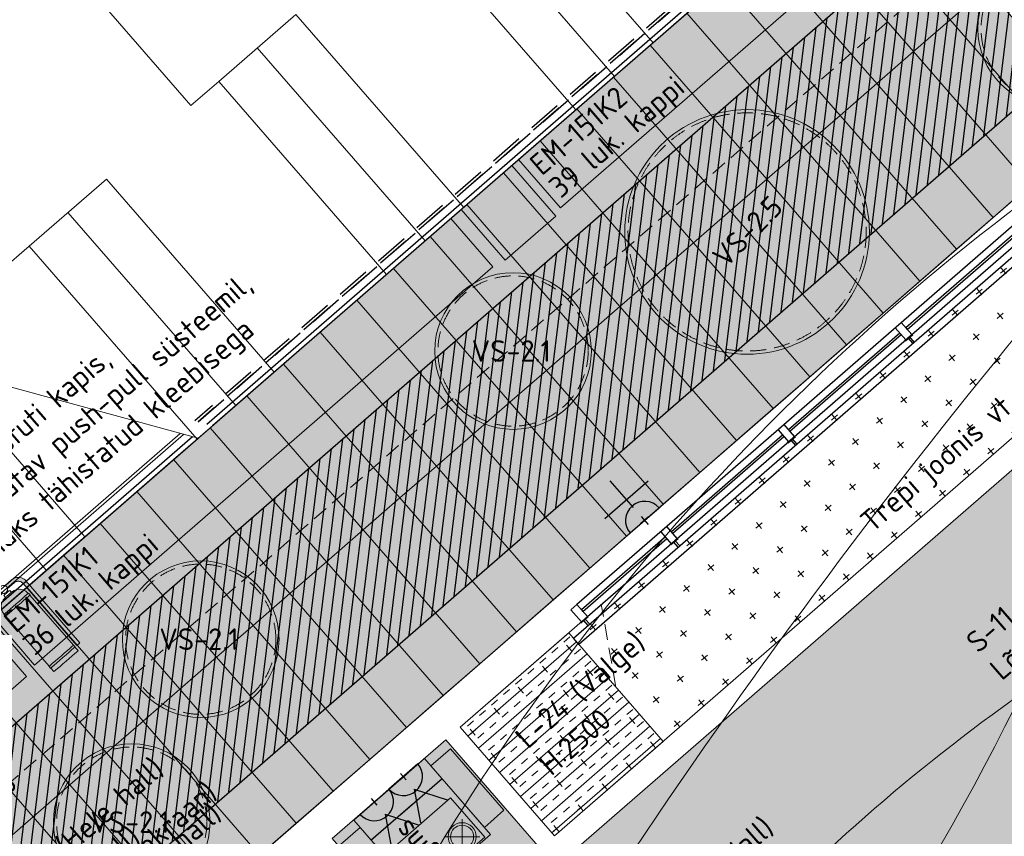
# Model space of a CAD drawing. Header units: millimetres. Extents: x 130528 to 177851, y 51760 to 113805.
# Tile 59 of 88: x 151894 to 158054, y 85356 to 90464. Entities that reach past the tile are written whole.
import ezdxf

# ---------------------------------------------------------------- set-up
doc = ezdxf.new("R2010")
doc.units = ezdxf.units.MM
doc.linetypes.add('Hidden 100.00_ 50.00', pattern=[150, 100, -50])
doc.linetypes.add('Hidden Line', pattern=[317.5, 211.666667, -105.833333])
doc.layers.get('0').update_dxf_attribs({"true_color": 0x000000})
for name, color, linetype, true_color in [('__REF', 7, 'Continuous', 0x000000), ('_SA-ELEKTER_pistikupesad', 7, 'Continuous', 0x9900cc), ('_SA-KUJA', 1, 'Continuous', 0xff0000), ('_SA-KUJA_hatch', 7, 'Continuous', 0xffd9d9), ('_SA-PIIRE', 7, 'Continuous', 0x000000), ('_SA-PIIRE_klaas', 7, 'Continuous', 0x009dc8)]:
    doc.layers.add(name, color=color, linetype=linetype, true_color=true_color)
for name, color, linetype, lineweight, true_color in [('_SA-DRAFT_View', 7, 'Continuous', 0, 0x000000), ('_SA-LAGI', 7, 'Continuous', 9, 0x5b5b5b), ('_SA-LAGI_hatch', 7, 'Continuous', 5, 0x787878), ('_SA-LAGI_tekst', 7, 'Continuous', 0, 0x7f4f3f), ('_SA-PORAND', 7, 'Continuous', 9, 0x5b5b5b), ('_SA-PORAND_hatch', 254, 'Continuous', 9, 0xbebebe), ('_SA-PORAND_tekst', 7, 'Continuous', 9, 0x5b5b5b), ('_SA-SEIN_tekst', 250, 'Continuous', 0, 0x333333), ('_SA-SISUSTUS_kohtkindel', 7, 'Continuous', 15, 0x7f4f3f), ('_SA-SISUSTUS_lahtine', 7, 'Continuous', 18, 0x7f4f3f), ('_SA-SISUSTUS_seadmed', 7, 'Continuous', 13, 0x9900cc), ('_SA-SISUSTUS_tekst', 7, 'Continuous', 0, 0x7f4f3f), ('_SA-TREPP_tekst', 7, 'Continuous', 0, 0x000000), ('_SA-VALGUSTUS', 20, 'Continuous', 13, 0xff3f00), ('_SA-VALGUSTUS_valgusgrupid', 240, 'Continuous', 9, 0xff003f)]:
    doc.layers.add(name, color=color, linetype=linetype, lineweight=lineweight, true_color=true_color)
doc.styles.add('DIN Pro Light-Light', font='txt')
doc.styles.add('DIN Pro Medium-Medium', font='txt')
pattern_1 = [(41, (-18.87, -16.4), (-131.2118, 150.94192), [50, -150]), (131, (16.4, -18.87), (-150.94192, -131.2118), [50, -150])]
pattern_2 = [(41, (0, 0), (-65.605903, 75.47096), []), (41, (-32.8, 37.74), (-65.605903, 75.47096), [50, -50])]

# ---------------------------------------------------------------- blocks, each defined once
blk = doc.blocks.new('VS-2.5')
at = {"color": 0, "lineweight": -2}
blk.add_circle((0, -765), 765, dxfattribs=at)
at = {"color": 0, "linetype": 'Hidden 100.00_ 50.00', "lineweight": -2}
blk.add_circle((0, -765), 745, dxfattribs=at)
at = {"color": 0, "lineweight": -2, "insert": (-258.9, -697.1), "char_height": 135, "width": 1352.951, "attachment_point": 1, "style": 'DIN Pro Medium-Medium'}
blk.add_mtext('VS-2.5', dxfattribs=at)
blk = doc.blocks.new('VS-1.1')
at = {"color": 0, "linetype": 'ByBlock', "lineweight": -2}
for p, q in [((0, -220), (0, 220)), ((-220, 0), (220, 0))]:
    blk.add_line(p, q, dxfattribs=at)
for radius in [176, 144]:
    blk.add_circle((0, 0), radius, dxfattribs=at)
at = {"color": 0, "linetype": 'ByBlock', "lineweight": -2, "insert": (100, -262), "char_height": 270, "width": 2611.48, "attachment_point": 1, "style": 'DIN Pro Medium-Medium'}
blk.add_mtext('VS-1.1', dxfattribs=at)
blk = doc.blocks.new('VS-3.1 01')
at = {"color": 0, "linetype": 'ByBlock', "lineweight": -2}
for p, q in [((0, -110.2), (0, 110.2)), ((-110.2, 0), (110.2, 0))]:
    blk.add_line(p, q, dxfattribs=at)
for radius in [88, 72]:
    blk.add_circle((0, 0), radius, dxfattribs=at)
at = {"color": 0, "linetype": 'ByBlock', "lineweight": -2, "insert": (50, -131), "char_height": 135, "width": 1305.738, "attachment_point": 1, "style": 'DIN Pro Medium-Medium'}
blk.add_mtext('VS-3.1', dxfattribs=at)
blk = doc.blocks.new('VS-2.1 01')
at = {"color": 0}
blk.add_circle((0, 0), 490, dxfattribs=at)
at = {"color": 0, "linetype": 'Hidden 100.00_ 50.00', "lineweight": -2}
blk.add_circle((0, 0), 470, dxfattribs=at)
at = {"color": 0, "lineweight": -2, "insert": (-258.9, 67.9), "char_height": 135, "width": 1305.738, "attachment_point": 1, "style": 'DIN Pro Medium-Medium'}
blk.add_mtext('VS-2.1', dxfattribs=at)
blk = doc.blocks.new('SM-i3')
at = {"color": 0, "linetype": 'ByBlock', "lineweight": -2}
for points in [[(0, -120), (0, 120), (-350, 120), (-350, -120)], [(-50, -70), (-50, 70), (-300, 70), (-300, -70)]]:
    blk.add_lwpolyline(points, close=True, dxfattribs=at)
at = {"color": 0, "linetype": 'ByBlock', "lineweight": -2, "insert": (310.5, 71.4), "char_height": 135, "width": 1240.295, "attachment_point": 2, "style": 'DIN Pro Medium-Medium'}
blk.add_mtext('SM-i3', dxfattribs=at)
blk = doc.blocks.new('_SA pistik(syvistatud) x2')
at = {"linetype": 'ByBlock', "lineweight": -2}
blk.add_hatch(color=0, dxfattribs=at).paths.add_polyline_path([(-80.1, 0), (80.1, 0), (80.1, 1.8), (80, 3.5), (79.9, 5.3), (79.7, 7.1), (79.5, 9), (79.3, 10.8), (79, 12.6), (78.6, 14.5), (78.2, 16.3), (77.8, 18.2), (77.3, 20), (76.8, 21.9), (76.2, 23.7), (75.6, 25.5), (74.9, 27.4), (74.2, 29.2), (73.4, 31), (72.6, 32.8), (71.8, 34.6), (70.8, 36.4), (69.9, 38.2), (68.9, 39.9), (67.8, 41.7), (66.7, 43.4), (65.6, 45), (64.4, 46.7), (63.1, 48.3), (61.8, 49.9), (60.5, 51.5), (59.1, 53), (57.7, 54.5), (56.3, 56), (54.8, 57.4), (53.3, 58.8), (51.7, 60.1), (50.2, 61.4), (48.5, 62.7), (46.9, 63.9), (45.2, 65.1), (43.5, 66.2), (41.8, 67.3), (40.1, 68.3), (38.3, 69.3), (36.5, 70.3), (34.7, 71.2), (32.9, 72), (31.1, 72.8), (29.3, 73.5), (27.4, 74.2), (25.6, 74.9), (23.7, 75.5), (21.9, 76), (20, 76.5), (18.2, 77), (16.3, 77.4), (14.5, 77.8), (12.6, 78.1), (10.8, 78.4), (9, 78.6), (7.2, 78.8), (5.3, 78.9), (3.5, 79), (1.8, 79.1), (0, 79.1), (-1.8, 79.1), (-3.5, 79), (-5.3, 78.9), (-7.2, 78.8), (-9, 78.6), (-10.8, 78.4), (-12.6, 78.1), (-14.5, 77.8), (-16.3, 77.4), (-18.2, 77), (-20, 76.5), (-21.9, 76), (-23.7, 75.5), (-25.6, 74.9), (-27.4, 74.2), (-29.3, 73.5), (-31.1, 72.8), (-32.9, 72), (-34.7, 71.2), (-36.5, 70.3), (-38.3, 69.3), (-40.1, 68.3), (-41.8, 67.3), (-43.5, 66.2), (-45.2, 65.1), (-46.9, 63.9), (-48.5, 62.7), (-50.2, 61.4), (-51.7, 60.1), (-53.3, 58.8), (-54.8, 57.4), (-56.3, 56), (-57.7, 54.5), (-59.1, 53), (-60.5, 51.5), (-61.8, 49.9), (-63.1, 48.3), (-64.4, 46.7), (-65.6, 45), (-66.7, 43.4), (-67.8, 41.7), (-68.9, 39.9), (-69.9, 38.2), (-70.8, 36.4), (-71.8, 34.6), (-72.6, 32.8), (-73.4, 31), (-74.2, 29.2), (-74.9, 27.4), (-75.6, 25.5), (-76.2, 23.7), (-76.8, 21.9), (-77.3, 20), (-77.8, 18.2), (-78.2, 16.3), (-78.6, 14.5), (-79, 12.6), (-79.3, 10.8), (-79.5, 9), (-79.7, 7.1), (-79.9, 5.3), (-80, 3.5), (-80.1, 1.8)], flags=0)
at = {"color": 0, "linetype": 'ByBlock', "lineweight": -2}
for p, q in [((0.1, 68.7), (-73.6, 192.2)), ((0.1, 68.7), (73.8, 192.2)), ((116.7, 111.4), (-116.5, 111.4)), ((0.1, 17.9), (0.1, -17.9)), ((17.9, 0), (-17.8, 0))]:
    blk.add_line(p, q, dxfattribs=at)
blk.add_lwpolyline([(-80.1, 0), (80.1, 0, 0.986995)], format="xyb", close=True, dxfattribs=at)
blk = doc.blocks.new('_SA pistik(syvistatud) x1')
at = {"linetype": 'ByBlock', "lineweight": -2}
blk.add_hatch(color=0, dxfattribs=at).paths.add_polyline_path([(-80.2, 0), (80, 0), (80, 1.8), (79.9, 3.5), (79.8, 5.3), (79.6, 7.1), (79.4, 9), (79.2, 10.8), (78.9, 12.6), (78.5, 14.5), (78.1, 16.3), (77.7, 18.2), (77.2, 20), (76.7, 21.9), (76.1, 23.7), (75.5, 25.5), (74.8, 27.4), (74.1, 29.2), (73.3, 31), (72.5, 32.8), (71.7, 34.6), (70.7, 36.4), (69.8, 38.2), (68.8, 39.9), (67.7, 41.7), (66.6, 43.4), (65.5, 45), (64.3, 46.7), (63, 48.3), (61.7, 49.9), (60.4, 51.5), (59.1, 53), (57.6, 54.5), (56.2, 56), (54.7, 57.4), (53.2, 58.8), (51.7, 60.1), (50.1, 61.4), (48.5, 62.7), (46.8, 63.9), (45.1, 65.1), (43.4, 66.2), (41.7, 67.3), (40, 68.3), (38.2, 69.3), (36.5, 70.3), (34.7, 71.2), (32.8, 72), (31, 72.8), (29.2, 73.5), (27.4, 74.2), (25.5, 74.9), (23.7, 75.5), (21.8, 76), (19.9, 76.5), (18.1, 77), (16.2, 77.4), (14.4, 77.8), (12.5, 78.1), (10.7, 78.4), (8.9, 78.6), (7.1, 78.8), (5.3, 78.9), (3.5, 79), (1.7, 79.1), (-0.1, 79.1), (-1.9, 79.1), (-3.6, 79), (-5.4, 78.9), (-7.2, 78.8), (-9.1, 78.6), (-10.9, 78.4), (-12.7, 78.1), (-14.6, 77.8), (-16.4, 77.4), (-18.3, 77), (-20.1, 76.5), (-22, 76), (-23.8, 75.5), (-25.7, 74.9), (-27.5, 74.2), (-29.4, 73.5), (-31.2, 72.8), (-33, 72), (-34.8, 71.2), (-36.6, 70.3), (-38.4, 69.3), (-40.2, 68.3), (-41.9, 67.3), (-43.6, 66.2), (-45.3, 65.1), (-47, 63.9), (-48.6, 62.7), (-50.3, 61.4), (-51.8, 60.1), (-53.4, 58.8), (-54.9, 57.4), (-56.4, 56), (-57.8, 54.5), (-59.2, 53), (-60.6, 51.5), (-61.9, 49.9), (-63.2, 48.3), (-64.4, 46.7), (-65.6, 45), (-66.8, 43.4), (-67.9, 41.7), (-69, 39.9), (-70, 38.2), (-70.9, 36.4), (-71.8, 34.6), (-72.7, 32.8), (-73.5, 31), (-74.3, 29.2), (-75, 27.4), (-75.7, 25.5), (-76.3, 23.7), (-76.9, 21.9), (-77.4, 20), (-77.9, 18.2), (-78.3, 16.3), (-78.7, 14.5), (-79.1, 12.6), (-79.4, 10.8), (-79.6, 9), (-79.8, 7.1), (-80, 5.3), (-80.1, 3.5), (-80.2, 1.8)], flags=0)
at = {"color": 0, "linetype": 'ByBlock', "lineweight": -2}
for p, q in [((0, 70.7), (0, 218.6)), ((-120, 114.6), (120, 114.6)), ((0, 22), (0, -22)), ((22, 0), (-22, 0))]:
    blk.add_line(p, q, dxfattribs=at)
blk.add_lwpolyline([(-80.2, 0), (80, 0, 0.986995)], format="xyb", close=True, dxfattribs=at)
blk = doc.blocks.new('printer 001 pealt')
at = {"color": 0, "linetype": 'ByBlock', "lineweight": -2}
for points in [[(-254.8, 293.2), (254.8, 293.2), (254.8, 455.6), (-254.8, 455.6)], [(-314.6, -293.2), (314.6, -293.2), (314.6, 293.2), (-314.6, 293.2)], [(-23, -271.9), (302.9, -271.9), (302.9, 255.2), (-23, 255.2)], [(-254.8, -455.6), (254.8, -455.6), (254.8, -293.2), (-254.8, -293.2)]]:
    blk.add_lwpolyline(points, close=True, dxfattribs=at)
blk = doc.blocks.new('tulekustuti')
for points in [[(216, 30), (216.4, 30), (217.6, 30), (219.5, 30), (222, 30), (224.9, 30), (228, 30), (231.1, 30), (234, 30), (236.5, 30), (238.4, 30), (240, 30), (240, 543.4), (239.5, 551.4), (237.8, 559.6), (235.2, 567.5), (231.4, 575), (226.8, 582), (221.3, 588.3), (215, 593.8), (208, 598.4), (200.5, 602.2), (192.6, 604.8), (184.4, 606.5), (176.4, 607), (121.9, 607), (124.1, 601.5), (125, 595), (124.1, 588.5), (121.9, 583), (175.6, 583), (181.2, 582.6), (186.3, 581.6), (191.3, 579.9), (196, 577.6), (200.3, 574.7), (204.3, 571.3), (207.7, 567.3), (210.6, 563), (212.9, 558.3), (214.6, 553.3), (215.6, 548.2), (216, 542.6)], [(125, 550), (124.1, 550), (121.7, 550), (117.7, 550), (112.5, 550), (106.5, 550), (100, 550), (93.5, 550), (87.5, 550), (82.3, 550), (78.3, 550), (75, 550), (55.6, 547.4), (37.5, 540), (22, 528), (10, 512.5), (2.6, 494.4), (0, 475), (0, 475), (1.5, 475), (11.7, 475), (27.9, 475), (49, 475), (73.6, 475), (100, 475), (126.4, 475), (151, 475), (172.1, 475), (188.3, 475), (198.5, 475), (200, 475), (200, 475), (197.4, 494.4), (190, 512.5), (178, 528), (162.5, 540), (144.4, 547.4)], [(200, 460), (198.5, 460), (188.3, 460), (172.1, 460), (151, 460), (126.4, 460), (100, 460), (73.6, 460), (49, 460), (27.9, 460), (11.7, 460), (1.5, 460), (0, 460), (0, 45), (1.5, 45), (11.7, 45), (27.9, 45), (49, 45), (73.6, 45), (100, 45), (126.4, 45), (151, 45), (172.1, 45), (188.3, 45), (198.5, 45), (200, 45)], [(100, 30), (73.6, 30), (49, 30), (27.9, 30), (11.7, 30), (1.5, 30), (0, 30), (0, 0), (3.4, 0), (13.4, 0), (29.3, 0), (50, 0), (74.1, 0), (100, 0), (125.9, 0), (150, 0), (170.7, 0), (186.6, 0), (196.6, 0), (200, 0), (200, 30), (198.5, 30), (188.3, 30), (172.1, 30), (151, 30), (126.4, 30)]]:
    blk.add_hatch(color=0).paths.add_polyline_path(points, flags=0)
at = {"color": 0, "linetype": 'Continuous', "lineweight": 20}
for p, q in [((-34.3, 634.9), (-39.8, 623.1)), ((-39.8, 623.1), (-22.6, 615.7)), ((-17.9, 627.8), (-34.3, 634.9)), ((-1, 621.8), (-17.9, 627.8)), ((16.2, 616.9), (-1, 621.8)), ((33.6, 613), (16.2, 616.9)), ((87.5, 616.7), (82.3, 612.7)), ((93.5, 619.1), (87.5, 616.7)), ((100, 620), (93.5, 619.1)), ((106.5, 619.1), (100, 620)), ((112.5, 616.7), (106.5, 619.1)), ((117.7, 612.7), (112.5, 616.7)), ((-39.8, 566.9), (-22.6, 574.3)), ((-34.3, 555.1), (-39.8, 566.9)), ((-17.9, 562.2), (-34.3, 555.1)), ((-22.6, 615.7), (-5, 609.5)), ((-22.6, 574.3), (-5, 580.5)), ((-1, 568.2), (-17.9, 562.2)), ((-5, 609.5), (13, 604.3)), ((-5, 580.5), (13, 585.7)), ((16.2, 573.1), (-1, 568.2)), ((13, 604.3), (31.2, 600.2)), ((13, 585.7), (31.2, 589.8)), ((33.6, 577), (16.2, 573.1)), ((31.2, 600.2), (49.7, 597.3)), ((31.2, 589.8), (49.7, 592.7)), ((51.3, 610.2), (33.6, 613)), ((51.3, 579.8), (33.6, 577)), ((49.7, 597.3), (68.3, 595.6)), ((49.7, 592.7), (68.3, 594.4)), ((69.1, 608.6), (51.3, 610.2)), ((69.1, 581.4), (51.3, 579.8)), ((68.3, 595.6), (75, 595.4)), ((68.3, 594.4), (75, 594.6)), ((78.9, 608.3), (69.1, 608.6)), ((78.9, 581.7), (69.1, 581.4)), ((75.9, 601.5), (75, 595)), ((75, 595), (75.9, 588.5)), ((75, 550), (75, 565)), ((75.9, 565), (75, 565)), ((78.3, 607.5), (75.9, 601.5)), ((75.9, 588.5), (78.3, 582.5)), ((78.3, 565), (75.9, 565)), ((82.3, 612.7), (78.3, 607.5)), ((78.3, 582.5), (82.3, 577.3)), ((82.3, 565), (78.3, 565)), ((82.3, 577.3), (87.5, 573.3)), ((87.5, 565), (82.3, 565)), ((85, 565), (85, 575.3)), ((87.5, 573.3), (93.5, 570.9)), ((93.5, 565), (87.5, 565)), ((93.5, 570.9), (100, 570)), ((100, 565), (93.5, 565)), ((100, 570), (106.5, 570.9)), ((106.5, 565), (100, 565)), ((106.5, 570.9), (112.5, 573.3)), ((112.5, 565), (106.5, 565)), ((112.5, 573.3), (117.7, 577.3)), ((117.7, 565), (112.5, 565)), ((115, 565), (115, 575.3)), ((121.7, 607.5), (117.7, 612.7)), ((117.7, 577.3), (121.7, 582.5)), ((121.7, 565), (117.7, 565)), ((124.1, 601.5), (121.7, 607.5)), ((121.7, 582.5), (124.1, 588.5)), ((124.1, 565), (121.7, 565)), ((176.4, 607), (121.9, 607)), ((175.6, 583), (121.9, 583)), ((125, 595), (124.1, 601.5)), ((124.1, 588.5), (125, 595)), ((125, 565), (124.1, 565)), ((125, 550), (125, 565)), ((181.2, 582.6), (175.6, 583)), ((184.4, 606.5), (176.4, 607)), ((186.3, 581.6), (181.2, 582.6)), ((192.6, 604.8), (184.4, 606.5)), ((191.3, 579.9), (186.3, 581.6)), ((196, 577.6), (191.3, 579.9)), ((200.5, 602.2), (192.6, 604.8)), ((200.3, 574.7), (196, 577.6)), ((204.3, 571.3), (200.3, 574.7)), ((208, 598.4), (200.5, 602.2)), ((207.7, 567.3), (204.3, 571.3)), ((210.6, 563), (207.7, 567.3)), ((215, 593.8), (208, 598.4)), ((212.9, 558.3), (210.6, 563)), ((214.6, 553.3), (212.9, 558.3)), ((221.3, 588.3), (215, 593.8)), ((226.8, 582), (221.3, 588.3)), ((231.4, 575), (226.8, 582)), ((235.2, 567.5), (231.4, 575)), ((237.8, 559.6), (235.2, 567.5)), ((239.5, 551.4), (237.8, 559.6)), ((0, 475), (2.6, 494.4)), ((2.6, 494.4), (10, 512.5)), ((10, 512.5), (22, 528)), ((22, 528), (37.5, 540)), ((37.5, 540), (55.6, 547.4)), ((55.6, 547.4), (75, 550)), ((75.9, 550), (75, 550)), ((78.3, 550), (75.9, 550)), ((82.3, 550), (78.3, 550)), ((87.5, 550), (82.3, 550)), ((93.5, 550), (87.5, 550)), ((100, 550), (93.5, 550)), ((106.5, 550), (100, 550)), ((112.5, 550), (106.5, 550)), ((117.7, 550), (112.5, 550)), ((121.7, 550), (117.7, 550)), ((124.1, 550), (121.7, 550)), ((125, 550), (124.1, 550)), ((144.4, 547.4), (125, 550)), ((162.5, 540), (144.4, 547.4)), ((178, 528), (162.5, 540)), ((190, 512.5), (178, 528)), ((197.4, 494.4), (190, 512.5)), ((200, 475), (197.4, 494.4)), ((215.6, 548.2), (214.6, 553.3)), ((216, 542.6), (215.6, 548.2)), ((216, 30), (216, 542.6)), ((240, 543.4), (239.5, 551.4)), ((240, 30), (240, 543.4)), ((-2, 460), (-2, 475)), ((1.5, 475), (-2, 475)), ((1.5, 460), (-2, 460)), ((0, 475), (0, 475)), ((0, 45), (0, 460)), ((11.7, 475), (1.5, 475)), ((11.7, 460), (1.5, 460)), ((27.9, 475), (11.7, 475)), ((27.9, 460), (11.7, 460)), ((49, 475), (27.9, 475)), ((49, 460), (27.9, 460)), ((73.6, 475), (49, 475)), ((73.6, 460), (49, 460)), ((100, 475), (73.6, 475)), ((100, 460), (73.6, 460)), ((126.4, 475), (100, 475)), ((126.4, 460), (100, 460)), ((151, 475), (126.4, 475)), ((151, 460), (126.4, 460)), ((172.1, 475), (151, 475)), ((172.1, 460), (151, 460)), ((188.3, 475), (172.1, 475)), ((188.3, 460), (172.1, 460)), ((198.5, 475), (188.3, 475)), ((198.5, 460), (188.3, 460)), ((202, 475), (198.5, 475)), ((202, 460), (198.5, 460)), ((200, 475), (200, 475)), ((200, 45), (200, 460)), ((202, 460), (202, 475)), ((-2, 30), (-2, 45)), ((1.5, 45), (-2, 45)), ((1.5, 30), (-2, 30)), ((0, 0), (0, 30)), ((3.4, 0), (0, 0)), ((11.7, 45), (1.5, 45)), ((11.7, 30), (1.5, 30)), ((13.4, 0), (3.4, 0)), ((27.9, 45), (11.7, 45)), ((27.9, 30), (11.7, 30)), ((29.3, 0), (13.4, 0)), ((49, 45), (27.9, 45)), ((49, 30), (27.9, 30)), ((50, 0), (29.3, 0)), ((73.6, 45), (49, 45)), ((73.6, 30), (49, 30)), ((74.1, 0), (50, 0)), ((100, 45), (73.6, 45)), ((100, 30), (73.6, 30)), ((100, 0), (74.1, 0)), ((126.4, 45), (100, 45)), ((126.4, 30), (100, 30)), ((125.9, 0), (100, 0)), ((150, 0), (125.9, 0)), ((151, 45), (126.4, 45)), ((151, 30), (126.4, 30)), ((170.7, 0), (150, 0)), ((172.1, 45), (151, 45)), ((172.1, 30), (151, 30)), ((186.6, 0), (170.7, 0)), ((188.3, 45), (172.1, 45)), ((188.3, 30), (172.1, 30)), ((196.6, 0), (186.6, 0)), ((198.5, 45), (188.3, 45)), ((198.5, 30), (188.3, 30)), ((200, 0), (196.6, 0)), ((202, 45), (198.5, 45)), ((202, 30), (198.5, 30)), ((200, 0), (200, 30)), ((202, 30), (202, 45)), ((216, 30), (216.4, 30)), ((216.4, 30), (217.6, 30)), ((217.6, 30), (219.5, 30)), ((219.5, 30), (222, 30)), ((222, 30), (224.9, 30)), ((224.9, 30), (228, 30)), ((228, 30), (231.1, 30)), ((231.1, 30), (234, 30)), ((234, 30), (236.5, 30)), ((236.5, 30), (238.4, 30)), ((238.4, 30), (239.6, 30)), ((239.6, 30), (240, 30))]:
    blk.add_line(p, q, dxfattribs=at)

msp = doc.modelspace()

# ---------------------------------------------------------------- hatches: boundary and pattern name
at = {"layer": '_SA-KUJA_hatch'}
h = msp.add_hatch(dxfattribs=at)
h.set_pattern_fill('Hatch1', color=256, scale=500, angle=83, style=0, pattern_type=2)
h.set_pattern_definition([(83, (1e-11, 1e-11), (-62.034134, 7.616834), [])])
h.paths.add_polyline_path([(148347.2, 74278.5), (143709.5, 79613.6), (148301.5, 83605.3), (149407.2, 82333.3), (167451.3, 98018.8), (165365, 100418.8), (163182.7, 102929.2), (162277, 102142), (162402.1, 101998.1), (156212, 96617.2), (156999.3, 95711.5), (163189.3, 101092.5), (165758.3, 98137.2), (149525.6, 84026.2), (148419.8, 85298.2), (142016.6, 79732), (147441.5, 73491.3)], flags=0)
at = {"layer": '_SA-LAGI_hatch'}
h = msp.add_hatch(dxfattribs=at)
h.set_pattern_fill('Plus', color=256, scale=200, angle=41, style=0, pattern_type=2)
h.set_pattern_definition(pattern_1)
h.paths.add_polyline_path([(159675.9, 90407), (158445.7, 89337.6), (159134.6, 88545.2), (155247.8, 85166.5), (154558.9, 85958.9), (153849.5, 85342.2), (154997.6, 84021.5), (154907, 83942.8), (154447.8, 84471.1), (151904.4, 82260.2), (154325.2, 79475.3), (162483.7, 86567.2), (162785.6, 86829.6), (162523.2, 87131.5), (160364.7, 89614.5), (160100.6, 89384.9), (160021.9, 89475.5), (160286, 89705.1)], flags=0)
h = msp.add_hatch(dxfattribs=at)
h.set_pattern_fill('Plus', color=256, scale=200, angle=41, style=0, pattern_type=2)
h.set_pattern_definition(pattern_1)
h.paths.add_polyline_path([(154649.5, 86037.6), (155240, 85358.4), (158945.6, 88579.6), (158355.2, 89258.9)], flags=0)
at = {"layer": '_SA-PORAND_hatch', "true_color": 0xdcdcdc}
for points in [[(157943.7, 90663.5), (157215.5, 91501.2), (156986.1, 91301.8), (157714.3, 90464)], [(158671.9, 89825.8), (157943.7, 90663.5), (157714.3, 90464), (158442.5, 89626.3)], [(158442.5, 89626.3), (157714.3, 90464), (157484.9, 90264.6), (158213.1, 89426.9)], [(156337.7, 89267.4), (155609.5, 90105.1), (155380, 89905.7), (156108.3, 89067.9)], [(157983.7, 89227.4), (157255.4, 90065.2), (157026, 89865.7), (157754.2, 89028)], [(156377.6, 87831.3), (155649.4, 88669.1), (155420, 88469.6), (156148.2, 87631.9)], [(153584.5, 86874.1), (152856.3, 87711.8), (152626.9, 87512.4), (153355.1, 86674.6)], [(155230.5, 86834.1), (154502.2, 87671.9), (154272.8, 87472.4), (155001, 86634.7)], [(154771.6, 86435.2), (154043.4, 87273), (153814, 87073.5), (154542.2, 86235.8)], [(152896.2, 86275.8), (152168, 87113.5), (151938.6, 86914), (152666.8, 86076.3)], [(154542.2, 86235.8), (153814, 87073.5), (153584.5, 86874.1), (154312.7, 86036.4)], [(153624.4, 85438), (152896.2, 86275.8), (152666.8, 86076.3), (153395, 85238.6)], [(152706.7, 84640.3), (151978.5, 85478), (151749.1, 85278.6), (152477.3, 84440.8)]]:
    msp.add_hatch(color=254, dxfattribs=at).paths.add_polyline_path(points, flags=0)
at = {"layer": '_SA-PORAND_hatch', "true_color": 0xfafafa}
for points in [[(157714.3, 90464), (156986.1, 91301.8), (156756.6, 91102.3), (157484.9, 90264.6)], [(157484.9, 90264.6), (156756.6, 91102.3), (156527.2, 90902.9), (157255.4, 90065.2)], [(157255.4, 90065.2), (156527.2, 90902.9), (156297.8, 90703.4), (157026, 89865.7)], [(157026, 89865.7), (156297.8, 90703.4), (156068.3, 90504), (156796.6, 89666.3)], [(156108.3, 89067.9), (155380, 89905.7), (155150.6, 89706.2), (155878.8, 88868.5)], [(157754.2, 89028), (157026, 89865.7), (156796.6, 89666.3), (157524.8, 88828.5)], [(155878.8, 88868.5), (155150.6, 89706.2), (154921.2, 89506.8), (155649.4, 88669.1)], [(157524.8, 88828.5), (156796.6, 89666.3), (156567.1, 89466.8), (157295.4, 88629.1)], [(155649.4, 88669.1), (154921.2, 89506.8), (154691.7, 89307.4), (155420, 88469.6)], [(155420, 88469.6), (154691.7, 89307.4), (154462.3, 89107.9), (155190.5, 88270.2)], [(154961.1, 88070.7), (154232.9, 88908.5), (154003.5, 88709), (154731.7, 87871.3)], [(156607.1, 88030.8), (155878.8, 88868.5), (155649.4, 88669.1), (156377.6, 87831.3)], [(154272.8, 87472.4), (153544.6, 88310.1), (153315.2, 88110.7), (154043.4, 87273)], [(154043.4, 87273), (153315.2, 88110.7), (153085.7, 87911.3), (153814, 87073.5)], [(155689.3, 87233), (154961.1, 88070.7), (154731.7, 87871.3), (155459.9, 87033.6)], [(153355.1, 86674.6), (152626.9, 87512.4), (152397.4, 87312.9), (153125.7, 86475.2)], [(153125.7, 86475.2), (152397.4, 87312.9), (152168, 87113.5), (152896.2, 86275.8)], [(154083.3, 85836.9), (153355.1, 86674.6), (153125.7, 86475.2), (153853.9, 85637.5)], [(152207.9, 85677.4), (151479.7, 86515.2), (151250.3, 86315.7), (151978.5, 85478)], [(151978.5, 85478), (151250.3, 86315.7), (151020.8, 86116.3), (151749.1, 85278.6)], [(153395, 85238.6), (152666.8, 86076.3), (152437.4, 85876.9), (153165.6, 85039.2)], [(153165.6, 85039.2), (152437.4, 85876.9), (152207.9, 85677.4), (152936.2, 84839.7)]]:
    msp.add_hatch(color=7, dxfattribs=at).paths.add_polyline_path(points, flags=0)
at = {"layer": '_SA-PORAND_hatch', "true_color": 0xebebeb}
for points in [[(156796.6, 89666.3), (156068.3, 90504), (155838.9, 90304.6), (156567.1, 89466.8)], [(156567.1, 89466.8), (155838.9, 90304.6), (155609.5, 90105.1), (156337.7, 89267.4)], [(158213.1, 89426.9), (157484.9, 90264.6), (157255.4, 90065.2), (157983.7, 89227.4)], [(157295.4, 88629.1), (156567.1, 89466.8), (156337.7, 89267.4), (157065.9, 88429.7)], [(157065.9, 88429.7), (156337.7, 89267.4), (156108.3, 89067.9), (156836.5, 88230.2)], [(155190.5, 88270.2), (154462.3, 89107.9), (154232.9, 88908.5), (154961.1, 88070.7)], [(156836.5, 88230.2), (156108.3, 89067.9), (155878.8, 88868.5), (156607.1, 88030.8)], [(154731.7, 87871.3), (154003.5, 88709), (153774, 88509.6), (154502.2, 87671.9)], [(154502.2, 87671.9), (153774, 88509.6), (153544.6, 88310.1), (154272.8, 87472.4)], [(156148.2, 87631.9), (155420, 88469.6), (155190.5, 88270.2), (155918.8, 87432.5)], [(155918.8, 87432.5), (155190.5, 88270.2), (154961.1, 88070.7), (155689.3, 87233)], [(153814, 87073.5), (153085.7, 87911.3), (152856.3, 87711.8), (153584.5, 86874.1)], [(155459.9, 87033.6), (154731.7, 87871.3), (154502.2, 87671.9), (155230.5, 86834.1)], [(155001, 86634.7), (154272.8, 87472.4), (154043.4, 87273), (154771.6, 86435.2)], [(152666.8, 86076.3), (151938.6, 86914), (151709.1, 86714.6), (152437.4, 85876.9)], [(154312.7, 86036.4), (153584.5, 86874.1), (153355.1, 86674.6), (154083.3, 85836.9)], [(152437.4, 85876.9), (151709.1, 86714.6), (151479.7, 86515.2), (152207.9, 85677.4)], [(153853.9, 85637.5), (153125.7, 86475.2), (152896.2, 86275.8), (153624.4, 85438)], [(152936.2, 84839.7), (152207.9, 85677.4), (151978.5, 85478), (152706.7, 84640.3)]]:
    msp.add_hatch(color=7, dxfattribs=at).paths.add_polyline_path(points, flags=0)
at = {"layer": '_SA-PORAND_hatch', "true_color": 0xbebebe}
h = msp.add_hatch(dxfattribs=at)
h.set_pattern_fill('HatchDash', color=9, scale=400, angle=41, style=0, pattern_type=2)
h.set_pattern_definition(pattern_2)
h.paths.add_polyline_path([(154589.5, 79704.8), (154825.6, 79433.2), (155353.9, 79892.4), (155117.8, 80164.1), (155691.3, 80662.7), (155927.5, 80391), (156455.8, 80850.2), (156219.6, 81121.9), (156793.2, 81620.5), (157029.4, 81348.8), (157557.7, 81808.1), (157321.5, 82079.8), (157819.6, 82512.8), (158055.8, 82241.1), (158584.1, 82700.3), (158347.9, 82972), (158853.6, 83411.6), (159089.8, 83139.9), (159618.1, 83599.1), (159381.9, 83870.8), (159887.5, 84310.4), (160123.7, 84038.7), (160652, 84497.9), (160415.8, 84769.6), (160921.5, 85209.2), (161157.7, 84937.5), (161686, 85396.7), (161449.8, 85668.4), (161955.4, 86108), (162191.6, 85836.3), (162719.9, 86295.5), (162483.7, 86567.2), (162785.6, 86829.7), (162523.2, 87131.5), (160364.8, 89614.5), (160100.6, 89384.9), (160021.9, 89475.5), (160286, 89705.1), (159675.9, 90407), (158445.7, 89337.6), (159134.6, 88545.2), (155247.8, 85166.5), (154559, 85959), (153849.5, 85342.3), (154997.6, 84021.5), (154907, 83942.8), (154447.8, 84471.1), (151904.4, 82260.2), (154325.3, 79475.3), (154581.9, 79698.4)], flags=0)
h = msp.add_hatch(dxfattribs=at)
h.set_pattern_fill('HatchDash', color=9, scale=400, angle=41, style=0, pattern_type=2)
h.set_pattern_definition(pattern_2)
h.paths.add_polyline_path([(155919.2, 85948.8), (155328.8, 86628.1), (154649.5, 86037.6), (155240, 85358.4)], flags=0)

# ---------------------------------------------------------------- linework, layer by layer
at = {"layer": '__REF'}
msp.add_lwpolyline([(152974, 87855.2), (149428.4, 84773.1), (149469.1, 84726.3), (151363.4, 86373), (151343.1, 86396.4), (151489.8, 86523.9), (153009.9, 87845.4)], dxfattribs=at)
at = {"layer": '_SA-DRAFT_View'}
for points in [[(152898.6, 87875.8), (149385.8, 84822.2), (149397.6, 84808.6), (152919.4, 87870.1)], [(152919.4, 87870.1), (149397.6, 84808.6), (149428.4, 84773.1), (152974, 87855.2)]]:
    msp.add_lwpolyline(points, dxfattribs=at)
at = {"layer": '_SA-KUJA', "color": 1, "true_color": 0xff0000}
msp.add_lwpolyline([(148347.2, 74278.5), (143709.5, 79613.6), (148301.5, 83605.3), (149407.2, 82333.3), (167451.3, 98018.8), (165365, 100418.8), (163182.7, 102929.2), (162277, 102142), (162402.1, 101998.1), (156212, 96617.2), (156999.3, 95711.5), (163189.3, 101092.5), (165758.3, 98137.2), (149525.6, 84026.2), (148419.8, 85298.2), (142016.6, 79732), (147441.5, 73491.3)], close=True, dxfattribs=at)
at = {"layer": '_SA-LAGI'}
for points in [[(168852.2, 98675.3), (145229.8, 78140.7)], [(145826.2, 81600.6), (148075.2, 83555.7), (148350.8, 83238.7), (148667.7, 83514.2), (148392.2, 83831.2), (151343.1, 86396.4), (151618.6, 86079.4), (151935.6, 86355), (151660.1, 86672), (154656.3, 89276.5), (154931.8, 88959.5), (155248.8, 89235.1), (154973.3, 89552.1), (157924.2, 92117.3), (158199.7, 91800.3), (158516.7, 92075.8), (158241.1, 92392.8), (160822.3, 94636.5), (161097.8, 94319.5), (161414.8, 94595.1), (161139.2, 94912.1), (164173.1, 97549.5)]]:
    msp.add_lwpolyline(points, dxfattribs=at)
for points in [[(159675.9, 90407), (158445.7, 89337.6), (159134.6, 88545.2), (155247.8, 85166.5), (154558.9, 85958.9), (153849.5, 85342.2), (154997.6, 84021.5), (154907, 83942.8), (154447.8, 84471.1), (151904.4, 82260.2), (154325.2, 79475.3), (162483.7, 86567.2), (162785.6, 86829.6), (162523.2, 87131.5), (160364.7, 89614.5), (160100.6, 89384.9), (160021.9, 89475.5), (160286, 89705.1)], [(154649.5, 86037.6), (155240, 85358.4), (158945.6, 88579.6), (158355.2, 89258.9)]]:
    msp.add_lwpolyline(points, close=True, dxfattribs=at)
at = {"layer": '_SA-PIIRE', "color": 9, "linetype": 'Hidden Line', "true_color": 0xbebebe}
for p, q in [((157892.9, 92217.3), (152989.3, 87954.7)), ((157904.7, 92203.7), (153010.2, 87949)), ((153010.2, 87949), (157904.7, 92203.7))]:
    msp.add_line(p, q, dxfattribs=at)
at = {"layer": '_SA-PIIRE'}
for p, q in [((157462.8, 88479.2), (157453.7, 88471.3)), ((157481.3, 88439.6), (157453.7, 88471.3)), ((157490.3, 88447.5), (157462.8, 88479.2)), ((156729.2, 87841.5), (156720.2, 87833.6)), ((156747.7, 87801.9), (156720.2, 87833.6)), ((156756.8, 87809.8), (156729.2, 87841.5)), ((155995.6, 87203.8), (155986.6, 87195.9)), ((156014.1, 87164.2), (155986.6, 87195.9)), ((156023.2, 87172.1), (155995.6, 87203.8)), ((155432.5, 86714.3), (155423.5, 86706.4)), ((155451, 86674.7), (155423.5, 86706.4)), ((155460.1, 86682.6), (155432.5, 86714.3))]:
    msp.add_line(p, q, dxfattribs=at)
for points in [[(153064.7, 87934.1), (157986.8, 92212.8), (158007.2, 92189.4), (153100.7, 87924.3)], [(156245.7, 87425.2), (158958.9, 89783.7), (158893.3, 89859.2), (156180.1, 87500.7)]]:
    msp.add_lwpolyline(points, dxfattribs=at)
for points in [[(155358.3, 86594.1), (159047.1, 89800.7), (159079.9, 89763), (155391.1, 86556.4)], [(157437.4, 88461.1), (157475.2, 88493.9), (157409.6, 88569.4), (157371.8, 88536.6)], [(157478.9, 88497.2), (157433.7, 88457.8), (157435.6, 88455.6), (157480.9, 88494.9)], [(156703.8, 87823.4), (156741.6, 87856.2), (156676, 87931.7), (156638.2, 87898.9)], [(156745.4, 87859.5), (156700.1, 87820.1), (156702, 87817.9), (156747.3, 87857.2)], [(155970.3, 87185.7), (156008, 87218.5), (155942.4, 87294), (155904.7, 87261.2)], [(156011.8, 87221.8), (155966.5, 87182.4), (155968.5, 87180.2), (156013.7, 87219.5)], [(155408, 86697), (155445.7, 86729.8), (155380.1, 86805.2), (155342.4, 86772.4)], [(155448.7, 86732.3), (155403.4, 86693), (155405.4, 86690.7), (155450.7, 86730.1)]]:
    msp.add_lwpolyline(points, close=True, dxfattribs=at)
msp.add_polyline3d([(156180.1, 87500.7, 0), (155380.1, 86805.2, 0), (155445.7, 86729.8, 0), (156245.7, 87425.2, 0)], dxfattribs=at)
at = {"layer": '_SA-PIIRE_klaas'}
for points in [[(157438.2, 88536.5), (157446.5, 88526.8), (158142.4, 89131.7), (158134, 89141.3)], [(156704.6, 87898.8), (156713, 87889.1), (157408.8, 88494), (157400.4, 88503.6)], [(155971, 87261.1), (155979.4, 87251.4), (156675.2, 87856.3), (156666.9, 87866), (156208.8, 87467.7)], [(155408.8, 86772.3), (155417.1, 86762.7), (155941.6, 87218.6), (155933.3, 87228.3)]]:
    msp.add_lwpolyline(points, close=True, dxfattribs=at)
at = {"layer": '_SA-PORAND'}
for p, q in [((143773.4, 79816.1), (158226.1, 92379.7)), ((152965.1, 89926.4), (150954.3, 92239.6)), ((155856.3, 90319.6), (154806.6, 91527.2)), ((155614.8, 90109.7), (154565.1, 91317.2)), ((155373.3, 89899.8), (154323.6, 91107.3)), ((153138.7, 90077.3), (153621.7, 90497.2)), ((154671.4, 89289.6), (153621.7, 90497.2)), ((154429.9, 89079.7), (153380.2, 90287.2)), ((152965.1, 89926.4), (153138.7, 90077.3)), ((154188.4, 88869.7), (153138.7, 90077.3)), ((151953.8, 89047.3), (152436.8, 89467.1)), ((153486.5, 88259.6), (152436.8, 89467.1)), ((154656.3, 89276.5), (154656.3, 89276.5)), ((154656.3, 89276.5), (154656.3, 89276.5)), ((153245, 88049.7), (152195.3, 89257.2)), ((151780.2, 88896.4), (151953.8, 89047.3)), ((153003.5, 87839.7), (151953.8, 89047.3)), ((152301.6, 87229.6), (151251.9, 88437.1)), ((152060.1, 87019.7), (151010.4, 88227.2))]:
    msp.add_line(p, q, dxfattribs=at)
for points in [[(168852.2, 98675.3), (150905.2, 83074.3), (154165.8, 79323.3)], [(149609.7, 81881.9), (148396, 83278.1), (148667.7, 83514.2), (148392.2, 83831.2), (151343.1, 86396.4), (151618.6, 86079.4), (151935.6, 86355), (151660.1, 86672), (154656.3, 89276.5), (154931.8, 88959.5), (155248.8, 89235.1), (154973.3, 89552.1), (157924.2, 92117.3)], [(159134.6, 88545.2), (155247.8, 85166.5), (154559, 85959), (153849.5, 85342.3), (154997.6, 84021.5), (154907, 83942.8), (154447.8, 84471.1), (151904.4, 82260.2)]]:
    msp.add_lwpolyline(points, dxfattribs=at)
for points in [[(157943.7, 90663.5), (157215.5, 91501.2), (156986.1, 91301.8), (157714.3, 90464)], [(157714.3, 90464), (156986.1, 91301.8), (156756.6, 91102.3), (157484.9, 90264.6)], [(157484.9, 90264.6), (156756.6, 91102.3), (156527.2, 90902.9), (157255.4, 90065.2)], [(157255.4, 90065.2), (156527.2, 90902.9), (156297.8, 90703.4), (157026, 89865.7)], [(157026, 89865.7), (156297.8, 90703.4), (156068.3, 90504), (156796.6, 89666.3)], [(158671.9, 89825.8), (157943.7, 90663.5), (157714.3, 90464), (158442.5, 89626.3)], [(156796.6, 89666.3), (156068.3, 90504), (155838.9, 90304.6), (156567.1, 89466.8)], [(158442.5, 89626.3), (157714.3, 90464), (157484.9, 90264.6), (158213.1, 89426.9)], [(156567.1, 89466.8), (155838.9, 90304.6), (155609.5, 90105.1), (156337.7, 89267.4)], [(158213.1, 89426.9), (157484.9, 90264.6), (157255.4, 90065.2), (157983.7, 89227.4)], [(156337.7, 89267.4), (155609.5, 90105.1), (155380, 89905.7), (156108.3, 89067.9)], [(157983.7, 89227.4), (157255.4, 90065.2), (157026, 89865.7), (157754.2, 89028)], [(156108.3, 89067.9), (155380, 89905.7), (155150.6, 89706.2), (155878.8, 88868.5)], [(157754.2, 89028), (157026, 89865.7), (156796.6, 89666.3), (157524.8, 88828.5)], [(155878.8, 88868.5), (155150.6, 89706.2), (154921.2, 89506.8), (155649.4, 88669.1)], [(157524.8, 88828.5), (156796.6, 89666.3), (156567.1, 89466.8), (157295.4, 88629.1)], [(155649.4, 88669.1), (154921.2, 89506.8), (154691.7, 89307.4), (155420, 88469.6)], [(157295.4, 88629.1), (156567.1, 89466.8), (156337.7, 89267.4), (157065.9, 88429.7)], [(149448.8, 84749.7), (153009.9, 87845.4), (147545.8, 89336.3), (146358.7, 88304.4)], [(155420, 88469.6), (154691.7, 89307.4), (154462.3, 89107.9), (155190.5, 88270.2)], [(157065.9, 88429.7), (156337.7, 89267.4), (156108.3, 89067.9), (156836.5, 88230.2)], [(155190.5, 88270.2), (154462.3, 89107.9), (154232.9, 88908.5), (154961.1, 88070.7)], [(156836.5, 88230.2), (156108.3, 89067.9), (155878.8, 88868.5), (156607.1, 88030.8)], [(154961.1, 88070.7), (154232.9, 88908.5), (154003.5, 88709), (154731.7, 87871.3)], [(156607.1, 88030.8), (155878.8, 88868.5), (155649.4, 88669.1), (156377.6, 87831.3)], [(154731.7, 87871.3), (154003.5, 88709), (153774, 88509.6), (154502.2, 87671.9)], [(156377.6, 87831.3), (155649.4, 88669.1), (155420, 88469.6), (156148.2, 87631.9)], [(154502.2, 87671.9), (153774, 88509.6), (153544.6, 88310.1), (154272.8, 87472.4)], [(156148.2, 87631.9), (155420, 88469.6), (155190.5, 88270.2), (155918.8, 87432.5)], [(154272.8, 87472.4), (153544.6, 88310.1), (153315.2, 88110.7), (154043.4, 87273)], [(155918.8, 87432.5), (155190.5, 88270.2), (154961.1, 88070.7), (155689.3, 87233)], [(154043.4, 87273), (153315.2, 88110.7), (153085.7, 87911.3), (153814, 87073.5)], [(155689.3, 87233), (154961.1, 88070.7), (154731.7, 87871.3), (155459.9, 87033.6)], [(153814, 87073.5), (153085.7, 87911.3), (152856.3, 87711.8), (153584.5, 86874.1)], [(155459.9, 87033.6), (154731.7, 87871.3), (154502.2, 87671.9), (155230.5, 86834.1)], [(153584.5, 86874.1), (152856.3, 87711.8), (152626.9, 87512.4), (153355.1, 86674.6)], [(155230.5, 86834.1), (154502.2, 87671.9), (154272.8, 87472.4), (155001, 86634.7)], [(153355.1, 86674.6), (152626.9, 87512.4), (152397.4, 87312.9), (153125.7, 86475.2)], [(155001, 86634.7), (154272.8, 87472.4), (154043.4, 87273), (154771.6, 86435.2)], [(153125.7, 86475.2), (152397.4, 87312.9), (152168, 87113.5), (152896.2, 86275.8)], [(154771.6, 86435.2), (154043.4, 87273), (153814, 87073.5), (154542.2, 86235.8)], [(152896.2, 86275.8), (152168, 87113.5), (151938.6, 86914), (152666.8, 86076.3)], [(154542.2, 86235.8), (153814, 87073.5), (153584.5, 86874.1), (154312.7, 86036.4)], [(152666.8, 86076.3), (151938.6, 86914), (151709.1, 86714.6), (152437.4, 85876.9)], [(154312.7, 86036.4), (153584.5, 86874.1), (153355.1, 86674.6), (154083.3, 85836.9)], [(152437.4, 85876.9), (151709.1, 86714.6), (151479.7, 86515.2), (152207.9, 85677.4)], [(154083.3, 85836.9), (153355.1, 86674.6), (153125.7, 86475.2), (153853.9, 85637.5)], [(155919.2, 85948.8), (155328.8, 86628.1), (154649.5, 86037.6), (155240, 85358.4)], [(152207.9, 85677.4), (151479.7, 86515.2), (151250.3, 86315.7), (151978.5, 85478)], [(153853.9, 85637.5), (153125.7, 86475.2), (152896.2, 86275.8), (153624.4, 85438)], [(151978.5, 85478), (151250.3, 86315.7), (151020.8, 86116.3), (151749.1, 85278.6)], [(153624.4, 85438), (152896.2, 86275.8), (152666.8, 86076.3), (153395, 85238.6)], [(153395, 85238.6), (152666.8, 86076.3), (152437.4, 85876.9), (153165.6, 85039.2)], [(153165.6, 85039.2), (152437.4, 85876.9), (152207.9, 85677.4), (152936.2, 84839.7)], [(152936.2, 84839.7), (152207.9, 85677.4), (151978.5, 85478), (152706.7, 84640.3)], [(152706.7, 84640.3), (151978.5, 85478), (151749.1, 85278.6), (152477.3, 84440.8)]]:
    msp.add_lwpolyline(points, close=True, dxfattribs=at)
at = {"layer": '_SA-SISUSTUS_kohtkindel', "linetype": 'Hidden 100.00_ 50.00'}
msp.add_line((155624, 86288.5), (155532.5, 86805.2), dxfattribs=at)
at = {"layer": '_SA-SISUSTUS_kohtkindel'}
for points in [[(155277.6, 89286.6), (158144.7, 91779), (157882.3, 92080.8), (155015.1, 89588.5)], [(151987, 86426.2), (154854.2, 88918.5), (154591.7, 89220.4), (151724.6, 86728.1)]]:
    msp.add_lwpolyline(points, close=True, dxfattribs=at)
at = {"layer": '_SA-TREPP_tekst', "color": 1, "linetype": 'Hidden 100.00_ 50.00', "true_color": 0xff0000}
msp.add_lwpolyline([(143988.1, 78891.5), (165294.3, 97360.3), (161566.3, 101661.1), (140260, 83192.3)], close=True, dxfattribs=at)
at = {"layer": '_SA-VALGUSTUS_valgusgrupid'}
for centre, radius, start, end in [((166878.9, 77761.4), 14474.8, 121.3352, 149.2789), ((143970.3, 93209), 15806.2, 315.70854, 348.32939), ((165132.9, 76405.7), 12062.2, 112.22506, 136.08525)]:
    msp.add_arc(centre, radius, start, end, dxfattribs=at)
at = {"layer": '_SA-VALGUSTUS_valgusgrupid', "extrusion": (0, 0, -1)}
msp.add_arc((-189396.4, 62738.4), 40504.7, 30.44658, 42.32504, dxfattribs=at)

# ---------------------------------------------------------------- block references
at = {"layer": '_SA-ELEKTER_pistikupesad', "zscale": 1.5}
for name, p, xscale, yscale, rotation in [('_SA pistik(syvistatud) x1', (155803.2, 87332), 1.499999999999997, 1.499999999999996, 41.00000183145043), ('_SA pistik(syvistatud) x2', (154294.9, 85729.3), 1.499999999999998, 1.499999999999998, 221.0000018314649), ('_SA pistik(syvistatud) x2', (154113.5, 85571.7), 1.499999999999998, 1.499999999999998, 221.0000018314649)]:
    msp.add_blockref(name, p, dxfattribs=dict(at, xscale=xscale, yscale=yscale, rotation=rotation))
at = {"layer": '_SA-KUJA', "rotation": 40.99996408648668}
msp.add_blockref('tulekustuti', (152108.3, 86385.8), dxfattribs=at)
at = {"layer": '_SA-SISUSTUS_lahtine', "rotation": 311.0000023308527}
msp.add_blockref('SM-i3', (151482.5, 86007.4), dxfattribs=at)
at = {"layer": '_SA-SISUSTUS_seadmed', "rotation": 310.9999998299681}
msp.add_blockref('printer 001 pealt', (154412.4, 85411.5), dxfattribs=at)
at = {"layer": '_SA-VALGUSTUS'}
for name, p in [('VS-2.1 01', (158378.5, 90407.3)), ('VS-2.1 01', (154980.4, 88391.3)), ('VS-2.1 01', (153026.3, 86588.4)), ('VS-2.1 01', (152594.5, 85444.3)), ('VS-3.1 01', (154661.8, 85352.8))]:
    msp.add_blockref(name, p, dxfattribs=at)
at = {"layer": '_SA-VALGUSTUS', "rotation": 45.62056277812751}
msp.add_blockref('VS-2.5', (155897.7, 89671.3), dxfattribs=at)
at = {"layer": '_SA-VALGUSTUS', "xscale": 0.5000000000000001, "yscale": 0.5000000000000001, "zscale": 0.5, "rotation": 41.00000045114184}
msp.add_blockref('VS-1.1', (153667.4, 84556.4), dxfattribs=at)

# ---------------------------------------------------------------- texts
at = {"layer": '_SA-KUJA', "insert": (151189.7, 87383.3), "char_height": 135, "width": 5526.885, "attachment_point": 1, "rotation": 41, "style": 'DIN Pro Medium-Medium'}
msp.add_mtext('{\\fDIN Pro;Pulberkustuti kapis,}\\P{\\fDIN Pro;uks avatav push-pull süsteemil, }\\P{\\fDIN Pro;kapiuks tähistatud kleebisega}\\P', dxfattribs=at)
at = {"layer": '_SA-LAGI_tekst', "insert": (154983.9, 85999.6), "char_height": 135, "width": 2289.836, "attachment_point": 1, "rotation": 41, "style": 'DIN Pro Medium-Medium'}
msp.add_mtext('{\\fDIN Pro;L-24 (Valge)}\\P{\\fDIN Pro;H:2500}\\P', dxfattribs=at)
at = {"layer": '_SA-PORAND_tekst', "char_height": 135, "attachment_point": 1, "rotation": 41, "style": 'DIN Pro Medium-Medium'}
for s, insert, width in [('{\\fDIN Pro;P-51 (Hele hall)}\\P{\\fDIN Pro;P-52 (Hall)}\\P{\\fDIN Pro;P-53 (Tume hall)}\\P', (151776.6, 85041.1), 3068.852), ('P-10 (Hall)', (155909.5, 84946.3), 2065.574)]:
    msp.add_mtext(s, dxfattribs=dict(at, insert=insert, width=width))
at = {"layer": '_SA-SEIN_tekst', "insert": (157801.9, 86596.2), "char_height": 135, "width": 3040.82, "attachment_point": 1, "rotation": 41, "style": 'DIN Pro Medium-Medium'}
msp.add_mtext('{\\fDIN Pro;S-11 (Hall)}\\P{\\fDIN Pro;Lõpetus seinaga }\\P{\\fDIN Pro;vt. SAD-PL21}\\P', dxfattribs=at)
at = {"layer": '_SA-SISUSTUS_seadmed', "char_height": 135, "attachment_point": 1, "style": 'DIN Pro Medium-Medium'}
for s, insert, width, rotation in [('{\\fDIN Pro;EKRAAN (korruse infoekraan)}\\P{\\fDIN Pro;tsenter H.1500mm}\\P', (151262.7, 84155.7), 5169.836, 41.00671), ('print/koopia jms', (155072.3, 84400.7), 1524.098, 131)]:
    msp.add_mtext(s, dxfattribs=dict(at, insert=insert, width=width, rotation=rotation))
at = {"layer": '_SA-SISUSTUS_tekst', "char_height": 135, "attachment_point": 1, "rotation": 40.78814}
for s, insert, width, style in [('39 luk. kappi', (155190.1, 89443.2), 2332.623, 'DIN Pro Light-Light'), ('EM-151K2', (155071.6, 89584.5), 1996.23, 'DIN Pro Medium-Medium'), ('EM-151K1', (151781.1, 86724.1), 1949.016, 'DIN Pro Medium-Medium'), ('36 luk. kappi', (151899.6, 86582.7), 2332.623, 'DIN Pro Light-Light')]:
    msp.add_mtext(s, dxfattribs=dict(at, insert=insert, width=width, style=style))
at = {"layer": '_SA-TREPP_tekst', "insert": (157139.1, 87352), "char_height": 135, "width": 4297.869, "attachment_point": 1, "rotation": 41, "style": 'DIN Pro Medium-Medium'}
msp.add_mtext('Trepi joonis vt. SAPT-10', dxfattribs=at)

doc.saveas('drawing.dxf')
